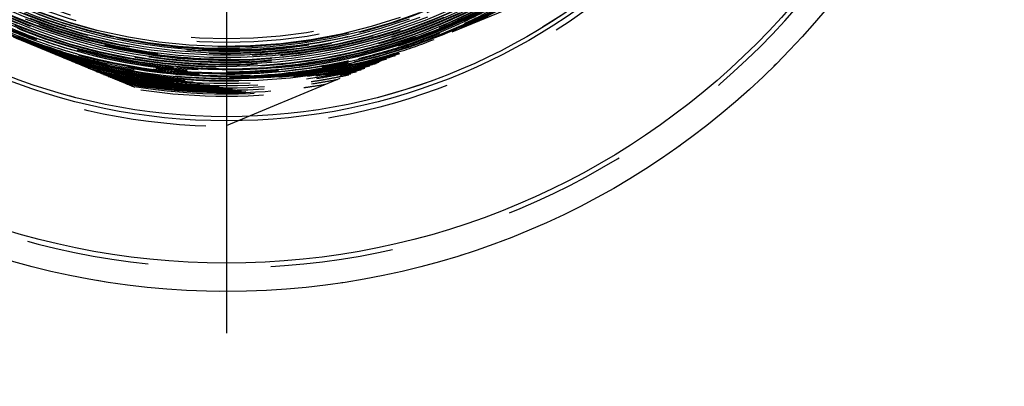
# Model space of a CAD drawing. Header units: millimetres. Extents: x 454 to 546, y 447 to 553.
# Tile 2 of 5: x 489 to 541, y 447 to 467. Entities that reach past the tile are written whole.
import ezdxf

# ---------------------------------------------------------------- set-up
doc = ezdxf.new("R2010")
doc.units = ezdxf.units.MM
doc.header["$LTSCALE"] = 65.185185
doc.linetypes.add('CENTER', pattern=[0.6, 0.375, -0.075, 0.075, -0.075])
doc.linetypes.add('HIDDEN', pattern=[0.2, 0.1, -0.1])
for name, color, linetype in [('ACHSEN_S', 7, 'CONTINUOUS'), ('FASEN', 7, 'CONTINUOUS'), ('KOERPER', 7, 'CONTINUOUS'), ('KONST.EL_MIT_GEO', 7, 'CONTINUOUS')]:
    doc.layers.add(name, color=color, linetype=linetype)

msp = doc.modelspace()

# ---------------------------------------------------------------- linework, layer by layer
at = {"layer": 'ACHSEN_S', "color": 2, "linetype": 'CENTER'}
msp.add_line((500, 552.725), (500, 447.242), dxfattribs=at)
at = {"layer": 'FASEN', "color": 7, "linetype": 'Continuous'}
for radius in [41.25, 39.75]:
    msp.add_circle((500, 493.525), radius, dxfattribs=at)
at = {"layer": 'KOERPER', "color": 8, "linetype": 'HIDDEN'}
for radius in [41.25, 31.98]:
    msp.add_circle((500, 493.525), radius, dxfattribs=at)
at = {"layer": 'KOERPER', "color": 7, "linetype": 'Continuous'}
msp.add_circle((500, 493.525), 28.98, dxfattribs=at)
at = {"layer": 'KOERPER', "color": 8, "linetype": 'HIDDEN'}
msp.add_arc((500, 493.525), 40, 180, 360, dxfattribs=at)
at = {"layer": 'KONST.EL_MIT_GEO', "color": 8, "linetype": 'HIDDEN'}
for p, q in [((477.062, 470.587), (500, 461.086)), ((500, 461.086), (522.938, 470.587)), ((508.728, 465.229), (508.803, 465.252)), ((492.021, 464.52), (492.092, 464.501)), ((492.989, 464.518), (492.921, 464.535)), ((493.211, 464.218), (493.276, 464.203)), ((493.913, 463.992), (493.955, 463.982)), ((504.508, 463.288), (504.588, 463.3))]:
    msp.add_line(p, q, dxfattribs=at)
for points in [[(512.346, 467.038), (510.808, 466.374), (509.233, 465.801), (507.629, 465.318), (505.999, 464.928), (504.35, 464.632), (502.687, 464.431), (501.015, 464.326), (499.34, 464.317), (497.667, 464.404), (496.002, 464.586), (494.35, 464.864), (492.717, 465.236), (491.108, 465.701), (489.528, 466.257), (487.983, 466.903)], [(511.117, 466.759), (509.552, 466.163), (507.955, 465.658), (506.332, 465.246), (504.688, 464.929), (503.028, 464.707), (501.358, 464.581), (499.683, 464.552), (498.01, 464.62), (496.344, 464.784), (494.69, 465.044), (493.054, 465.4), (491.441, 465.849), (489.856, 466.391), (488.306, 467.023)], [(512.962, 467.198), (511.433, 466.5), (509.867, 465.891), (508.268, 465.373), (506.643, 464.946), (504.995, 464.614), (503.332, 464.377), (501.657, 464.235), (499.977, 464.189), (498.298, 464.24), (496.624, 464.386), (494.961, 464.628), (493.315, 464.965), (491.691, 465.396), (490.094, 465.919), (488.53, 466.532)], [(513.406, 467.286), (511.882, 466.563), (510.321, 465.928), (508.725, 465.384), (507.101, 464.932), (505.454, 464.574), (503.789, 464.311), (502.111, 464.143), (500.427, 464.071), (498.742, 464.096), (497.061, 464.217), (495.389, 464.435), (493.733, 464.747), (492.098, 465.154), (490.488, 465.653), (488.91, 466.244)], [(510.255, 466.804), (508.694, 466.258), (507.105, 465.802), (505.491, 465.439), (503.859, 465.17), (502.215, 464.995), (500.563, 464.916), (498.91, 464.933), (497.26, 465.044), (495.619, 465.251), (493.993, 465.553), (492.388, 465.948), (490.808, 466.434), (489.259, 467.012)], [(512.069, 467.308), (510.533, 466.655), (508.961, 466.091), (507.359, 465.62), (505.733, 465.242), (504.087, 464.959), (502.428, 464.772), (500.761, 464.68), (499.092, 464.686), (497.426, 464.787), (495.768, 464.985), (494.125, 465.279), (492.501, 465.667), (490.903, 466.148), (489.336, 466.721)], [(510.236, 467.055), (508.699, 466.512), (507.134, 466.058), (505.546, 465.695), (503.939, 465.424), (502.32, 465.245), (500.693, 465.16), (499.064, 465.168), (497.438, 465.27), (495.82, 465.464), (494.217, 465.752), (492.632, 466.13), (491.072, 466.599), (489.542, 467.157)], [(509.213, 466.81), (507.663, 466.326), (506.087, 465.931), (504.491, 465.628), (502.881, 465.418), (501.261, 465.299), (499.638, 465.275), (498.015, 465.343), (496.399, 465.505), (494.795, 465.759), (493.209, 466.105), (491.645, 466.542), (490.108, 467.068)], [(511.526, 466.801), (509.964, 466.182), (508.369, 465.653), (506.747, 465.218), (505.102, 464.877), (503.44, 464.631), (501.767, 464.482), (500.088, 464.43), (498.408, 464.474), (496.735, 464.616), (495.072, 464.853), (493.426, 465.187), (491.801, 465.614), (490.205, 466.135), (488.641, 466.747)], [(510.652, 466.83), (509.094, 466.261), (507.505, 465.783), (505.891, 465.397), (504.258, 465.105), (502.611, 464.908), (500.955, 464.806), (499.296, 464.8), (497.64, 464.889), (495.992, 465.074), (494.357, 465.354), (492.741, 465.728), (491.149, 466.194), (489.587, 466.752)], [(509.682, 466.72), (508.115, 466.207), (506.521, 465.784), (504.906, 465.454), (503.274, 465.219), (501.632, 465.078), (499.984, 465.032), (498.336, 465.082), (496.694, 465.227), (495.063, 465.466), (493.449, 465.8), (491.857, 466.226), (490.292, 466.744)], [(508.201, 464.483), (506.784, 464.136), (505.098, 463.816), (503.397, 463.593), (501.687, 463.466), (499.973, 463.438), (498.262, 463.507), (496.557, 463.673), (494.866, 463.936), (493.194, 464.295), (491.545, 464.748), (489.925, 465.294), (488.341, 465.932)]]:
    msp.add_lwpolyline(points, dxfattribs=at)
for radius in [32.5, 29.97, 28.046, 27.847]:
    msp.add_circle((500, 493.525), radius, dxfattribs=at)
at = {"layer": 'KONST.EL_MIT_GEO', "color": 7, "linetype": 'Continuous'}
for radius in [32.2, 31.98]:
    msp.add_circle((500, 493.525), radius, dxfattribs=at)
at = {"layer": 'KONST.EL_MIT_GEO', "color": 8, "linetype": 'HIDDEN'}
for centre, radius, start, end in [((500.012, 493.543), 29.964, 269.9767, 20.8334), ((500.054, 493.616), 28.361, 269.8913, 0.1082), ((500, 493.525), 29.61, 281.4734, 346.3477), ((500.114, 493.509), 29.495, 284.9011, 346.3248), ((500, 493.525), 29.518, 203.8086, 277.5125), ((500.013, 493.539), 29.365, 292.4927, 335.0119), ((500.015, 493.538), 29.484, 292.4602, 332.831), ((500.014, 493.538), 29.605, 292.8175, 332.805), ((500.013, 493.54), 30.032, 295.8834, 333.6594), ((500.074, 493.607), 28.35, 242.5791, 269.8501), ((500.208, 493.613), 29.913, 282.6861, 301.4438), ((500.012, 493.544), 29.626, 293.4834, 297.7318), ((500.01, 493.546), 29.99, 293.4934, 297.7242), ((500.021, 493.524), 29.845, 294.5055, 297.2371), ((500.022, 493.523), 29.724, 294.63, 297.3794), ((499.998, 493.473), 29.295, 247.4631, 248.0505), ((500.018, 493.526), 29.351, 248.0532, 292.4939), ((500.018, 493.531), 29.612, 292.4774, 293.4831), ((500.032, 493.502), 29.7, 293.4915, 294.6291), ((500.032, 493.501), 29.819, 293.4912, 294.5046), ((500.028, 493.544), 29.747, 247.4541, 252.4048), ((500.032, 493.438), 29.517, 247.9689, 252.338), ((500.026, 493.543), 29.609, 248.0546, 253.2757), ((500.02, 493.525), 29.47, 248.0757, 292.4609), ((500.02, 493.526), 29.591, 253.2785, 292.4786), ((500.022, 493.521), 29.601, 287.2556, 292.4774), ((500.01, 493.554), 29.757, 287.276, 291.8719), ((500.012, 493.548), 29.75, 291.8719, 292.4552), ((500.013, 493.546), 29.869, 291.7786, 292.4588), ((500.011, 493.547), 29.614, 292.4782, 292.8171), ((500.019, 493.532), 29.733, 292.4551, 293.4916), ((500.02, 493.529), 29.85, 292.4588, 293.4912), ((499.672, 493.578), 29.9, 248.7216, 273.038), ((500.03, 493.55), 29.874, 248.1529, 252.3957), ((499.998, 494.084), 30.378, 248.6112, 257.1702), ((500.029, 493.549), 29.992, 248.4788, 252.3948), ((500.179, 493.583), 28.477, 257.716, 269.6394), ((500.007, 493.56), 29.884, 287.278, 291.5116), ((500.014, 493.545), 29.987, 287.2756, 291.5064), ((500.01, 493.553), 29.876, 291.5119, 291.7786), ((500.018, 493.528), 30.018, 250.3934, 289.1189), ((500.019, 493.526), 30.066, 251.8898, 287.7536), ((500.003, 493.472), 30.031, 252.3977, 253.2856), ((500.016, 493.511), 29.952, 252.3955, 253.2876), ((500.015, 493.505), 29.826, 252.3967, 253.2927), ((500.007, 493.48), 29.68, 252.4062, 253.2687), ((500.036, 493.453), 29.532, 252.3389, 253.1975), ((500.01, 493.49), 29.93, 253.2876, 254.5737), ((500.009, 493.485), 29.805, 253.2928, 254.5732), ((500.013, 493.5), 29.7, 253.2688, 254.5821), ((500.034, 493.445), 29.524, 253.1965, 269.9345), ((500.037, 493.656), 29.857, 254.6166, 269.9287), ((500.189, 493.375), 29.345, 277.1853, 284.8276), ((500.018, 493.526), 29.607, 281.4385, 285.1873), ((500.019, 493.529), 29.73, 283.598, 285.1982), ((500.003, 493.583), 29.666, 285.1862, 287.1037), ((500.024, 493.51), 29.71, 285.1983, 285.7436), ((500.026, 493.504), 29.825, 285.1976, 287.2769), ((500.026, 493.502), 29.703, 285.7437, 287.2748), ((500.009, 493.559), 30.003, 285.7356, 286.7279), ((500.029, 493.498), 30.059, 285.7286, 287.2782), ((500.006, 493.571), 30.015, 286.7279, 287.2764), ((500.333, 493.514), 30.212, 252.7094, 283.4051), ((500.311, 493.417), 30.113, 252.6954, 255.2549), ((500.017, 493.518), 30.08, 253.2857, 254.5845), ((500.019, 493.525), 30.136, 253.3762, 286.3531), ((500.019, 493.525), 30.186, 254.2394, 285.5246), ((500.008, 493.482), 30.163, 254.579, 256.2252), ((500.017, 493.515), 29.957, 254.5738, 256.2343), ((500.017, 493.516), 29.838, 254.5734, 256.241), ((500.027, 493.553), 30.117, 254.7246, 256.9204), ((500.328, 493.48), 30.178, 255.2543, 256.325), ((500.02, 493.526), 29.968, 256.2342, 257.5863), ((500.02, 493.529), 29.85, 256.3762, 256.8961), ((500.03, 493.62), 29.941, 256.9174, 269.9422), ((500.007, 493.633), 29.834, 269.9874, 283.5744), ((500.008, 493.625), 29.946, 269.9848, 283.0516), ((500.027, 493.524), 29.603, 269.948, 281.422), ((500.215, 493.617), 29.916, 271.996, 282.6707), ((500.021, 493.516), 29.958, 281.938, 283.0579), ((500.012, 493.558), 30.121, 282.2615, 284.9518), ((500.017, 493.535), 29.857, 283.0728, 283.9615), ((500.023, 493.508), 29.949, 283.0579, 283.6021), ((500.026, 493.495), 29.936, 283.6021, 284.3352), ((500.02, 493.526), 29.848, 283.9614, 285.1975), ((500.032, 493.481), 30.162, 283.9748, 285.1946), ((500.022, 493.512), 29.953, 284.3353, 285.1946), ((500.014, 493.548), 30.111, 284.9519, 285.1895), ((500.015, 493.539), 29.981, 285.1946, 285.7356), ((500.017, 493.538), 30.1, 285.1894, 285.7288), ((500.019, 493.525), 30.256, 255.284, 284.5115), ((500.019, 493.525), 30.306, 255.9496, 283.8619), ((500.006, 493.471), 30.273, 256.2213, 256.9116), ((500.02, 493.53), 30.213, 256.2249, 256.9196), ((500.017, 493.526), 30.378, 256.8109, 283.0358), ((499.992, 493.525), 30.38, 256.9622, 283.1093), ((500.014, 493.503), 30.305, 256.9116, 257.5936), ((500.023, 493.544), 30.227, 256.9195, 257.1319), ((500.331, 493.493), 30.192, 256.325, 257.7265), ((500.025, 493.548), 30.111, 257.0473, 257.5817), ((500.025, 493.551), 30.234, 257.1319, 257.5857), ((500.019, 493.524), 30.425, 257.3584, 282.4803), ((500, 493.434), 30.356, 257.591, 258.2969), ((500.019, 493.527), 30.33, 257.5936, 258.3039), ((500.027, 493.56), 30.244, 257.5857, 259.9754), ((500.022, 493.534), 30.097, 257.5817, 258.2957), ((500.029, 493.61), 30.052, 257.6045, 269.9456), ((500.022, 493.539), 30.343, 258.3039, 258.7829), ((500.018, 493.514), 30.077, 258.2957, 258.796), ((500.025, 493.554), 30.358, 258.783, 260.7827), ((500.019, 493.526), 30.089, 258.7988, 280.3027), ((500.019, 493.522), 30.205, 259.9767, 279.8682), ((500.011, 493.608), 30.05, 269.9796, 281.9215), ((500.013, 493.561), 30.364, 279.0343, 281.0762), ((500.011, 493.567), 30.25, 279.8687, 282.2562), ((500.023, 493.504), 30.066, 280.3042, 281.0657), ((500.018, 493.53), 30.092, 281.0657, 281.6359), ((500.016, 493.546), 30.349, 281.0763, 281.6252), ((500.32, 493.611), 30.309, 280.8303, 281.039), ((500.014, 493.547), 30.11, 281.6359, 282.2615), ((500.324, 493.589), 30.287, 281.0389, 282.4721), ((500.019, 493.533), 30.336, 281.6252, 282.2482), ((500.038, 493.439), 30.361, 281.6314, 282.2504), ((500.013, 493.559), 30.242, 282.2562, 282.6418), ((500.024, 493.508), 30.31, 282.2481, 283.0583), ((500.015, 493.55), 30.233, 282.6418, 283.0513), ((500.018, 493.535), 30.218, 283.0513, 283.5918), ((500.335, 493.541), 30.238, 282.4722, 283.39), ((500.031, 493.476), 30.278, 283.0584, 283.5954), ((500.023, 493.518), 30.2, 283.5918, 283.9749), ((500.019, 493.524), 30.496, 258.09, 281.7598), ((500, 493.525), 30.514, 258.3324, 281.6676), ((500.008, 493.473), 30.395, 258.2968, 258.7907), ((500.019, 493.524), 30.546, 258.5826, 281.2743), ((500.008, 493.467), 30.51, 258.7888, 259.9955), ((500.016, 493.517), 30.44, 258.7909, 260.0052), ((500.019, 493.524), 30.616, 259.2345, 280.6307), ((500.019, 493.524), 30.666, 259.6775, 280.1926), ((500.023, 493.487), 30.668, 259.9742, 261.4828), ((500.018, 493.527), 30.57, 259.9954, 261.2665), ((500.022, 493.548), 30.471, 260.0051, 260.3336), ((500.025, 493.568), 30.491, 260.3337, 261.4956), ((500.019, 493.522), 30.325, 260.7831, 279.0346), ((500.022, 493.551), 30.595, 261.2663, 261.4885), ((500.019, 493.52), 30.564, 261.4856, 278.4444), ((500.019, 493.514), 30.438, 261.4917, 278.439), ((500.013, 493.573), 30.497, 278.4345, 279.5079), ((500.035, 493.495), 30.675, 278.4084, 279.8301), ((500.019, 493.533), 30.577, 278.5924, 279.8474), ((500.016, 493.554), 30.478, 279.508, 279.8377), ((500.021, 493.524), 30.447, 279.8375, 281.0679), ((500.03, 493.474), 30.517, 279.8473, 281.0699), ((500.03, 493.477), 30.399, 281.068, 281.6314), ((500.008, 493.524), 30.771, 260.5788, 279.3704), ((500, 493.525), 30.892, 261.533, 278.467), ((500.03, 493.532), 30.713, 261.4825, 262.1816), ((500.03, 493.522), 30.703, 262.1796, 277.6254), ((500.029, 493.539), 30.72, 277.6227, 278.4086)]:
    msp.add_arc(centre, radius, start, end, dxfattribs=at)
for points, knots in [([(489.183, 521.079), (486.469, 520.014), (481.325, 517.057), (475.263, 510.579), (471.351, 502.609), (469.94, 493.844), (471.151, 485.05), (474.879, 476.993), (480.796, 470.375), (488.388, 465.774), (496.992, 463.587), (505.859, 464.007), (514.218, 466.995), (521.342, 472.292), (526.611, 479.436), (529.569, 487.806), (529.957, 496.674), (527.744, 505.271), (523.122, 512.849), (516.492, 518.752), (508.43, 522.467), (499.635, 523.673), (490.871, 522.266), (482.896, 518.368), (476.401, 512.317), (471.948, 504.638), (469.923, 495.995), (470.5, 487.137), (473.629, 478.83), (479.038, 471.792), (486.26, 466.631), (494.67, 463.793), (503.542, 463.522), (512.111, 465.841), (519.635, 470.549), (525.467, 477.241), (529.104, 485.338), (530.233, 494.142), (528.757, 502.895), (524.804, 510.842), (518.714, 517.299), (511.012, 521.712), (502.362, 523.7), (493.507, 523.093), (485.208, 519.944), (478.179, 514.524), (473.024, 507.299), (470.184, 498.89), (469.903, 490.018), (472.205, 481.446), (476.892, 473.909), (483.561, 468.052), (491.64, 464.377), (500.437, 463.2), (509.199, 464.62), (517.174, 468.514), (523.681, 474.551), (528.163, 482.211), (530.237, 490.841), (529.727, 499.702), (526.675, 508.036), (521.345, 515.133), (514.19, 520.385), (505.826, 523.346), (498.424, 523.692), (492.656, 522.679), (489.864, 521.765), (488.514, 521.206)], [0, 0, 0, 0, 0.015624, 0.031248, 0.046871, 0.062495, 0.078119, 0.093742, 0.109366, 0.12499, 0.140614, 0.156238, 0.171862, 0.187485, 0.203109, 0.218733, 0.234357, 0.249981, 0.265605, 0.281229, 0.296853, 0.312477, 0.328101, 0.343726, 0.35935, 0.374974, 0.390598, 0.406222, 0.421846, 0.437471, 0.453095, 0.468719, 0.484344, 0.499968, 0.515592, 0.531217, 0.546841, 0.562465, 0.57809, 0.593714, 0.609339, 0.624963, 0.640588, 0.656212, 0.671837, 0.687462, 0.703086, 0.718711, 0.734335, 0.74996, 0.765585, 0.78121, 0.796834, 0.812459, 0.828084, 0.843709, 0.859334, 0.874958, 0.890583, 0.906208, 0.921833, 0.937458, 0.953083, 0.968708, 0.984333, 0.992166, 1, 1, 1, 1]), ([(500, 523.41), (498.045, 523.411), (494.124, 523.028), (488.478, 521.316), (483.271, 518.535), (478.709, 514.791), (474.964, 510.229), (472.182, 505.024), (470.47, 499.375), (469.892, 493.501), (470.471, 487.628), (472.185, 481.98), (474.968, 476.775), (478.712, 472.212), (483.274, 468.468), (488.479, 465.684), (494.125, 463.969), (498.045, 463.581), (500, 463.58)], [0, 0, 0, 0, 0.062501, 0.124999, 0.187499, 0.249999, 0.312498, 0.374998, 0.437498, 0.499998, 0.562497, 0.624997, 0.687497, 0.749999, 0.812499, 0.875, 0.937499, 1, 1, 1, 1]), ([(500, 523.29), (498.053, 523.291), (494.148, 522.909), (488.524, 521.205), (483.338, 518.435), (478.794, 514.706), (475.065, 510.162), (472.294, 504.977), (470.588, 499.351), (470.013, 493.501), (470.59, 487.651), (472.297, 482.026), (475.069, 476.842), (478.798, 472.298), (483.342, 468.568), (488.526, 465.796), (494.149, 464.088), (498.053, 463.701), (500, 463.7)], [0, 0, 0, 0, 0.062501, 0.124999, 0.1875, 0.25, 0.312501, 0.375002, 0.437501, 0.500001, 0.562501, 0.625001, 0.6875, 0.75, 0.8125, 0.875, 0.937498, 1, 1, 1, 1]), ([(500, 463.7), (501.951, 463.699), (505.864, 464.082), (511.499, 465.79), (516.695, 468.565), (521.249, 472.301), (524.986, 476.855), (527.762, 482.05), (529.471, 487.687), (530.047, 493.549), (529.469, 499.41), (527.759, 505.047), (524.982, 510.241), (521.245, 514.795), (516.692, 518.532), (511.497, 521.31), (505.863, 523.022), (501.951, 523.409), (500, 523.41)], [0, 0, 0, 0, 0.062501, 0.125, 0.187501, 0.250001, 0.312501, 0.375, 0.4375, 0.499999, 0.562499, 0.624998, 0.687498, 0.749998, 0.812498, 0.874999, 0.937498, 1, 1, 1, 1]), ([(500, 463.82), (501.943, 463.819), (505.84, 464.2), (511.453, 465.901), (516.628, 468.666), (521.163, 472.387), (524.885, 476.922), (527.65, 482.096), (529.352, 487.71), (529.926, 493.549), (529.35, 499.387), (527.647, 505.001), (524.881, 510.174), (521.159, 514.709), (516.625, 518.431), (511.451, 521.198), (505.84, 522.903), (501.943, 523.288), (500, 523.29)], [0, 0, 0, 0, 0.062501, 0.124999, 0.1875, 0.249999, 0.312499, 0.374999, 0.437499, 0.499999, 0.562499, 0.624999, 0.6875, 0.75, 0.8125, 0.875, 0.937498, 1, 1, 1, 1]), ([(473.589, 506.236), (472.313, 503.585), (470.553, 497.86), (470.592, 488.905), (473.292, 480.359), (478.412, 473.005), (485.489, 467.508), (493.881, 464.365), (502.827, 463.859), (511.52, 466.035), (519.172, 470.697), (525.094, 477.422), (528.751, 485.602), (529.812, 494.5), (528.184, 503.311), (524.012, 511.241), (517.674, 517.575), (509.741, 521.743), (500.929, 523.368), (492.032, 522.306), (483.851, 518.652), (477.121, 512.736), (472.449, 505.09), (470.253, 496.403), (470.731, 487.456), (473.84, 479.052), (479.299, 471.947), (486.617, 466.778), (495.139, 464.009), (504.098, 463.887), (512.691, 466.424), (520.148, 471.391), (525.801, 478.343), (529.144, 486.656), (529.877, 495.585), (527.936, 504.332), (523.495, 512.114), (516.952, 518.234), (508.891, 522.147), (500.035, 523.501), (491.173, 522.178), (483.099, 518.296), (476.531, 512.202), (472.057, 504.44), (470.074, 495.702), (470.76, 486.769), (474.052, 478.437), (479.657, 471.447), (487.074, 466.422), (495.644, 463.81), (504.603, 463.841), (513.154, 466.514), (520.538, 471.589), (526.096, 478.615), (529.337, 486.967), (529.973, 495.903), (527.947, 504.63), (523.44, 512.373), (516.853, 518.445), (508.77, 522.308), (499.908, 523.62), (491.052, 522.265), (482.987, 518.364), (476.428, 512.261), (471.954, 504.506), (470.624, 498.667), (470.403, 495.733)], [0, 0, 0, 0, 0.015624, 0.031249, 0.046873, 0.062497, 0.078122, 0.093746, 0.10937, 0.124995, 0.140619, 0.156244, 0.171868, 0.187493, 0.203117, 0.218742, 0.234367, 0.249991, 0.265616, 0.28124, 0.296865, 0.31249, 0.328115, 0.343739, 0.359364, 0.374989, 0.390614, 0.406239, 0.421863, 0.437488, 0.453113, 0.468738, 0.484363, 0.499988, 0.515613, 0.531238, 0.546863, 0.562488, 0.578114, 0.593739, 0.609364, 0.624989, 0.640614, 0.656239, 0.671865, 0.68749, 0.703115, 0.71874, 0.734366, 0.749991, 0.765616, 0.781242, 0.796867, 0.812493, 0.828118, 0.843744, 0.859369, 0.874995, 0.89062, 0.906246, 0.921872, 0.937497, 0.953123, 0.968749, 0.984374, 1, 1, 1, 1]), ([(480.31, 514.738), (478.181, 512.762), (474.498, 508.134), (471.302, 499.888), (470.7, 491.058), (472.754, 482.451), (477.276, 474.844), (483.857, 468.928), (491.898, 465.236), (500.674, 464.101), (509.391, 465.626), (517.26, 469.672), (523.572, 475.874), (527.757, 483.67), (529.437, 492.358), (528.462, 501.153), (524.919, 509.261), (519.13, 515.953), (511.615, 520.625), (503.052, 522.856), (494.213, 522.447), (485.894, 519.434), (478.841, 514.09), (473.691, 506.896), (470.904, 498.497), (470.732, 489.651), (473.189, 481.15), (478.054, 473.76), (484.89, 468.142), (493.083, 464.8), (501.898, 464.034), (510.544, 465.912), (518.247, 470.265), (524.317, 476.703), (528.211, 484.648), (529.58, 493.39), (528.302, 502.145), (524.493, 510.131), (518.493, 516.633), (510.839, 521.072), (502.216, 523.05), (493.392, 522.392), (485.157, 519.157), (478.245, 513.634), (473.272, 506.317), (470.682, 497.857), (470.704, 489.01), (473.336, 480.563), (478.343, 473.269), (485.28, 467.777), (493.527, 464.575), (502.352, 463.948), (510.97, 465.951), (518.614, 470.405), (524.606, 476.915), (528.413, 484.901), (529.699, 493.654), (528.348, 502.398), (524.485, 510.354), (519.443, 515.751), (514.61, 519.024), (510.653, 520.918), (506.458, 522.201), (500.684, 523.06), (493.322, 522.5), (486.454, 519.79), (481.634, 516.497), (478.419, 513.511), (475.685, 510.082), (474.221, 507.548), (473.589, 506.236)], [0, 0, 0, 0, 0.015622, 0.031243, 0.046865, 0.062486, 0.078108, 0.09373, 0.109351, 0.124973, 0.140595, 0.156217, 0.171838, 0.18746, 0.203082, 0.218704, 0.234326, 0.249947, 0.265569, 0.281191, 0.296813, 0.312435, 0.328057, 0.343679, 0.359301, 0.374923, 0.390545, 0.406167, 0.42179, 0.437412, 0.453034, 0.468656, 0.484278, 0.499901, 0.515523, 0.531145, 0.546767, 0.56239, 0.578012, 0.593635, 0.609257, 0.62488, 0.640502, 0.656124, 0.671747, 0.68737, 0.702992, 0.718615, 0.734237, 0.74986, 0.765483, 0.781105, 0.796728, 0.812351, 0.827974, 0.843596, 0.859219, 0.874842, 0.890465, 0.906088, 0.913921, 0.921754, 0.929588, 0.937421, 0.953044, 0.968667, 0.9765, 0.984333, 0.992167, 1, 1, 1, 1]), ([(507.699, 465.007), (509.63, 465.527), (513.397, 466.965), (518.487, 470.215), (522.818, 474.428), (526.208, 479.428), (528.519, 485.01), (529.655, 490.944), (529.569, 496.984), (528.266, 502.883), (525.798, 508.398), (522.269, 513.301), (517.822, 517.391), (512.642, 520.499), (506.942, 522.499), (500.954, 523.307), (494.929, 522.892), (491.045, 521.809), (489.183, 521.079)], [0, 0, 0, 0, 0.062502, 0.124999, 0.187499, 0.249999, 0.312499, 0.374999, 0.437499, 0.499999, 0.562499, 0.624999, 0.687499, 0.749999, 0.812499, 0.875, 0.937498, 1, 1, 1, 1]), ([(500, 522.821), (501.903, 522.813), (505.718, 522.426), (511.21, 520.746), (516.273, 518.031), (520.712, 514.384), (524.357, 509.943), (527.068, 504.877), (528.739, 499.381), (529.308, 493.663), (528.75, 487.945), (527.086, 482.446), (524.38, 477.378), (520.735, 472.936), (516.292, 469.294), (511.221, 466.592), (505.721, 464.937), (501.903, 464.574), (500, 464.581)], [0, 0, 0, 0, 0.062503, 0.125001, 0.187502, 0.250003, 0.312503, 0.375003, 0.437504, 0.500004, 0.562504, 0.625003, 0.687503, 0.750002, 0.812502, 0.875001, 0.937499, 1, 1, 1, 1]), ([(503.859, 464.26), (501.885, 464.011), (497.873, 463.915), (491.96, 464.984), (486.381, 467.225), (481.37, 470.545), (477.134, 474.811), (473.849, 479.845), (471.652, 485.441), (470.636, 491.367), (470.844, 497.375), (472.271, 503.215), (474.856, 508.643), (478.494, 513.43), (483.032, 517.373), (488.28, 520.307), (494.016, 522.104), (498.01, 522.494), (500, 522.482)], [0, 0, 0, 0, 0.062504, 0.125003, 0.187505, 0.250006, 0.312507, 0.375007, 0.437507, 0.500008, 0.562507, 0.625007, 0.687507, 0.750006, 0.812505, 0.875004, 0.9375, 1, 1, 1, 1]), ([(489.558, 520.123), (486.888, 519.075), (481.833, 516.151), (475.922, 509.725), (472.183, 501.827), (470.965, 493.175), (472.378, 484.552), (476.292, 476.741), (482.352, 470.447), (490.009, 466.239), (498.57, 464.497), (507.263, 465.378), (515.301, 468.802), (521.959, 474.459), (526.636, 481.839), (528.91, 490.274), (528.578, 499.005), (525.668, 507.243), (520.445, 514.246), (513.379, 519.384), (505.107, 522.195), (496.374, 522.425), (487.965, 520.055), (480.637, 515.298), (475.048, 508.583), (471.701, 500.514), (470.895, 491.814), (472.703, 483.267), (476.962, 475.639), (483.288, 469.614), (491.115, 465.733), (499.74, 464.343), (508.389, 465.567), (516.289, 469.297), (522.732, 475.197), (527.141, 482.739), (529.123, 491.247), (528.5, 499.961), (525.329, 508.101), (519.893, 514.94), (512.679, 519.867), (504.332, 522.442), (495.596, 522.437), (487.252, 519.852), (480.043, 514.919), (474.612, 508.076), (471.442, 499.936), (470.817, 491.223), (472.79, 482.713), (477.185, 475.164), (483.612, 469.248), (491.498, 465.489), (500.141, 464.223), (508.773, 465.561), (516.628, 469.384), (523.007, 475.351), (527.345, 482.933), (529.257, 491.457), (528.576, 500.163), (525.888, 506.942), (522.627, 511.693), (519.673, 514.861), (516.28, 517.554), (511.283, 520.426), (504.315, 522.567), (497.024, 522.554), (491.407, 521.266), (487.375, 519.682), (483.625, 517.517), (481.365, 515.716), (480.31, 514.738)], [0, 0, 0, 0, 0.015622, 0.031243, 0.046865, 0.062486, 0.078108, 0.09373, 0.109351, 0.124973, 0.140595, 0.156216, 0.171838, 0.18746, 0.203082, 0.218704, 0.234325, 0.249947, 0.265569, 0.281191, 0.296813, 0.312435, 0.328057, 0.343679, 0.359301, 0.374923, 0.390545, 0.406167, 0.421789, 0.437412, 0.453034, 0.468656, 0.484278, 0.4999, 0.515523, 0.531145, 0.546767, 0.56239, 0.578012, 0.593634, 0.609257, 0.624879, 0.640502, 0.656124, 0.671747, 0.687369, 0.702992, 0.718615, 0.734237, 0.74986, 0.765483, 0.781105, 0.796728, 0.812351, 0.827973, 0.843596, 0.859219, 0.874842, 0.890465, 0.906088, 0.913921, 0.921754, 0.929588, 0.937421, 0.953044, 0.968667, 0.9765, 0.984333, 0.992167, 1, 1, 1, 1]), ([(500, 465.107), (501.875, 465.095), (505.636, 465.446), (511.057, 467.07), (516.055, 469.728), (520.434, 473.315), (524.025, 477.691), (526.69, 482.685), (528.326, 488.103), (528.873, 493.737), (528.311, 499.369), (526.661, 504.783), (523.99, 509.773), (520.399, 514.148), (516.027, 517.743), (511.041, 520.421), (505.632, 522.082), (501.875, 522.471), (500, 522.482)], [0, 0, 0, 0, 0.0625, 0.124996, 0.187495, 0.249994, 0.312494, 0.374995, 0.437494, 0.499995, 0.562495, 0.624995, 0.687495, 0.749995, 0.812496, 0.874997, 0.937496, 1, 1, 1, 1]), ([(494.121, 465.758), (497.013, 465.144), (503.032, 464.825), (511.736, 467.155), (519.305, 472.058), (524.989, 479.056), (528.239, 487.466), (528.737, 496.469), (526.436, 505.186), (521.56, 512.77), (514.584, 518.482), (506.187, 521.767), (497.187, 522.305), (488.459, 520.046), (480.85, 515.209), (475.101, 508.264), (471.767, 499.887), (471.173, 490.891), (473.376, 482.149), (478.161, 474.508), (485.064, 468.708), (493.416, 465.313), (502.407, 464.649), (511.167, 466.781), (518.848, 471.501), (524.707, 478.353), (528.179, 486.673), (528.927, 495.657), (526.881, 504.437), (522.238, 512.165), (515.449, 518.095), (507.165, 521.655), (498.196, 522.506), (492.311, 521.202), (489.558, 520.123)], [0, 0, 0, 0, 0.031249, 0.062498, 0.093748, 0.124997, 0.156246, 0.187496, 0.218745, 0.249995, 0.281244, 0.312494, 0.343744, 0.374993, 0.406243, 0.437493, 0.468743, 0.499993, 0.531243, 0.562493, 0.593743, 0.624993, 0.656244, 0.687494, 0.718744, 0.749995, 0.781245, 0.812496, 0.843746, 0.874997, 0.906248, 0.937498, 0.968749, 1, 1, 1, 1]), ([(489.165, 521.126), (487.574, 520.502), (484.493, 518.976), (480.34, 515.928), (476.773, 512.21), (473.899, 507.933), (471.805, 503.224), (470.138, 496.578), (470.251, 487.876), (473.325, 479.735), (477.305, 474.157), (480.974, 470.538), (485.21, 467.605), (489.888, 465.444), (494.866, 464.12), (498.291, 463.822), (500, 463.82)], [0, 0, 0, 0, 0.06256, 0.125115, 0.187674, 0.250232, 0.312791, 0.375348, 0.499999, 0.624649, 0.687209, 0.749767, 0.812325, 0.874884, 0.93744, 1, 1, 1, 1]), ([(500, 464.581), (498.168, 464.588), (494.496, 464.952), (489.198, 466.529), (484.293, 469.081), (479.96, 472.516), (476.357, 476.709), (473.615, 481.511), (471.834, 486.744), (471.331, 490.4), (471.256, 492.23)], [0, 0, 0, 0, 0.125005, 0.250004, 0.375005, 0.500004, 0.625004, 0.750003, 0.875001, 1, 1, 1, 1]), ([(487.018, 468.442), (486.654, 468.63), (485.935, 469.023), (484.882, 469.658), (483.858, 470.337), (483.111, 470.879), (482.663, 471.22), (482.502, 471.346), (482.38, 471.44), (482.26, 471.535), (482.169, 471.606), (482.109, 471.654), (482.079, 471.677), (482.046, 471.703), (482.028, 471.716), (481.998, 471.741), (482.014, 471.719), (482.025, 471.708), (482.056, 471.681), (482.117, 471.628), (482.215, 471.544), (482.372, 471.413), (482.649, 471.186), (482.971, 470.933), (483.298, 470.686), (483.627, 470.443), (484.211, 470.026), (485.064, 469.46), (486.117, 468.826), (487.197, 468.239), (488.302, 467.699), (489.804, 467.045), (491.734, 466.351), (493.32, 465.932), (494.121, 465.758)], [0, 0, 0, 0, 0.062522, 0.125043, 0.187564, 0.250085, 0.265715, 0.27353, 0.281345, 0.289159, 0.296971, 0.298925, 0.30087, 0.302835, 0.304861, 0.305708, 0.306358, 0.307591, 0.308559, 0.312429, 0.320233, 0.328042, 0.343664, 0.374914, 0.390541, 0.406168, 0.437423, 0.499933, 0.562444, 0.624958, 0.687472, 0.749988, 0.874992, 1, 1, 1, 1]), ([(501.257, 463.72), (499.915, 463.673), (497.222, 463.743), (494.561, 464.167), (493.252, 464.465)], [0, 0, 0, 0, 0.499972, 1, 1, 1, 1])]:
    msp.add_open_spline(points, degree=3, knots=knots, dxfattribs=at)

doc.saveas('drawing.dxf')
